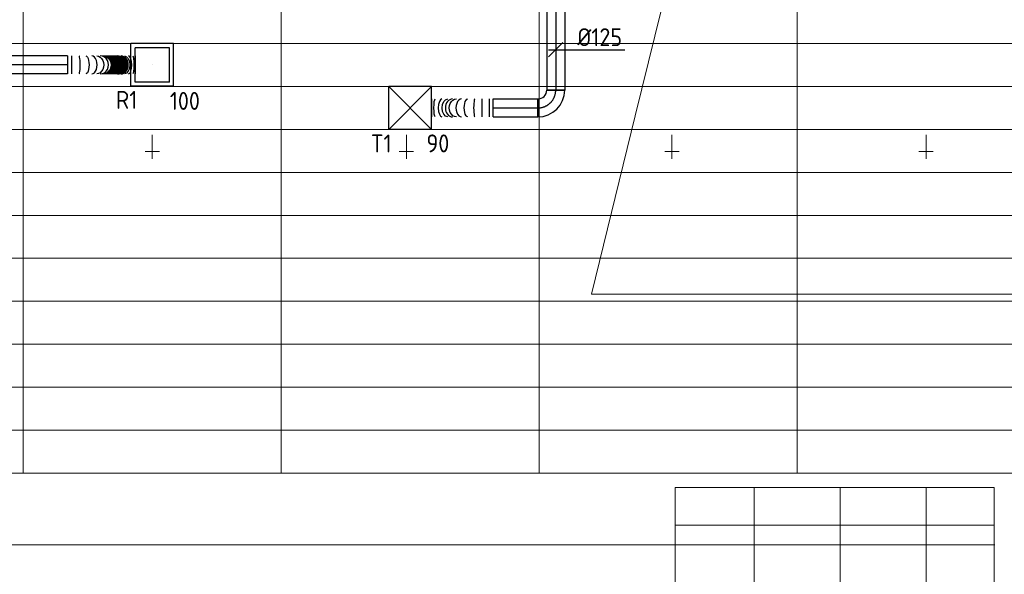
# Model space of a CAD drawing. Header units: millimetres. Extents: x -75017 to 35076, y -1757 to 51354.
# Tile 28 of 41: x -65545 to -58674, y 42440 to 46312. Entities that reach past the tile are written whole.
import ezdxf
from ezdxf.enums import TextEntityAlignment as Align

# ---------------------------------------------------------------- set-up
doc = ezdxf.new("R2010")
doc.units = ezdxf.units.MM
doc.header["$LTSCALE"] = 50
doc.linetypes.add('CENTER2', pattern=[28.575, 19.05, -3.175, 3.175, -3.175])
for name, color, linetype in [('4plfd', 254, 'Continuous'), ('WL570---_RETOUR', 100, 'Continuous'), ('WL570---_RETOUR_HL', 1, 'Continuous'), ('WL570---_RETOUR_RST', 100, 'Continuous'), ('WL570---_RETOUR_RST_HL', 1, 'Continuous'), ('WL570---_TOEVOER', 200, 'Continuous'), ('WL570---_TOEVOER_HL', 1, 'Continuous'), ('WL570---_TOEVOER_RST', 200, 'Continuous'), ('WL570---_TOEVOER_RST_HL', 1, 'Continuous'), ('WM570---_RETOUR_PR', 2, 'Continuous'), ('WM570---_RETOUR_RST_PR', 1, 'Continuous'), ('WM570---_TOEVOER', 2, 'Continuous'), ('WM570---_TOEVOER_PR', 2, 'Continuous'), ('WM570---_TOEVOER_RST_PR', 1, 'Continuous')]:
    doc.layers.add(name, color=color, linetype=linetype)
for name, color, linetype, lineweight in [('WL570---_BESTAAND-HARTLIJN', 161, 'Continuous', 0), ('WL570---_BESTAAND-MAATVOERING', 160, 'Continuous', 0), ('WL570---_DEMONTEREN', 10, 'Continuous', 0)]:
    doc.layers.add(name, color=color, linetype=linetype, lineweight=lineweight)
doc.layers.get('WL570---_DEMONTEREN').off()
doc.styles.add('BURO-025', font='ISO96.shx', dxfattribs={"height": 125})

# ---------------------------------------------------------------- blocks, each defined once
blk = doc.blocks.new('OBO10000090ZE')
blk.add_lwpolyline([(-50, 0), (50, 0), (50, 100, 1), (-50, 100)], format="xyb", close=True)
at = {"layer": 'WL570---_BESTAAND-HARTLIJN'}
for points in [[(0, 0), (0, 150)], [(-50, 100), (50, 100)]]:
    blk.add_lwpolyline(points, dxfattribs=at)
blk = doc.blocks.new('KARO')
for p, q in [((1, 0.5), (0, 0.5)), ((0, -0.5), (1, -0.5))]:
    blk.add_line(p, q)
at = {"invisible_edges": 15}
blk.add_3dface([(0, 0.5), (0, -0.5), (1, -0.5), (1, 0.5)], dxfattribs=at)
at = {"layer": 'WL570---_BESTAAND-HARTLIJN'}
blk.add_line((0, 0), (1, 0), dxfattribs=at)
blk = doc.blocks.new('Block plafond 7e noord')
at = {"color": 8, "linetype": 'Continuous', "lineweight": 13}
for p, q in [((7650, -150), (7650, -7050)), ((9450, -150), (9450, -7050)), ((11250, -150), (11250, -7050)), ((13050, -150), (13050, -7050)), ((150, -4050), (22347.2, -4050)), ((150, -4350), (22347.2, -4350)), ((150, -4650), (22347.2, -4650)), ((150, -4950), (22347.2, -4950)), ((150, -5250), (22347.2, -5250)), ((150, -5550), (22347.2, -5550)), ((7650, -7050), (7650, -5550)), ((7650, -5600), (7650, -7050)), ((150, -5850), (22347.2, -5850)), ((150, -6150), (22347.2, -6150)), ((150, -6450), (22347.2, -6450)), ((150, -6750), (22347.2, -6750)), ((150, -7050), (22350, -7050)), ((7650, -7050), (7600, -7050)), ((7650, -7050), (18450, -7050)), ((18400, -7050), (7650, -7050)), ((7650, -7050), (22500, -7050)), ((18450, -7050), (7650, -7050)), ((12750, -10675), (12750, -7150)), ((13350, -10675), (13350, -7150)), ((13950, -10675), (13950, -7150)), ((14425.2, -7412.5), (12200, -7412.5))]:
    blk.add_line(p, q, dxfattribs=at)
blk.add_lwpolyline([(12200, -7150), (14425.2, -7150), (14425.2, -10675), (12200, -10675)], close=True, dxfattribs=at)
at = {"layer": '4plfd', "linetype": 'Continuous', "lineweight": 18, "flags": 128}
blk.add_lwpolyline([(15090.2, -5799.8), (15095.2, -5799.9, 0.465532), (16082.1, -4670.6), (16075.8, -4629.7), (15914.9, -3564.8), (12379.6, -2686.2), (12379.6, -2686.2), (11921.1, -4555.5), (11615.9, -5799.7)], format="xyb", close=True, dxfattribs=at)
blk = doc.blocks.new('*U451')
at = {"color": 0, "ltscale": 10}
for p, q in [((150, 150, -2500), (-150, 150, -2500)), ((-150, -150, -2500), (-150, 150, -2500)), ((150, -150, -2500), (-150, 150, -2500)), ((-150, -150, -2500), (150, 150, -2500)), ((150, -150, -2500), (150, 150, -2500)), ((150, -150, -2500), (-150, -150, -2500))]:
    blk.add_line(p, q, dxfattribs=at)
at = {"layer": 'WL570---_TOEVOER_RST_HL', "linetype": 'CENTER2'}
blk.add_circle((0, 0, -2500), 0.075, dxfattribs=at)
at = {"layer": 'WL570---_TOEVOER_RST', "color": 2, "style": 'BURO-025'}
for tag in ['MC', 'Q']:
    blk.add_attdef(tag, text='', height=125, dxfattribs=at).set_placement((0, 0), align=Align.MIDDLE)
at = {"layer": 'WM570---_TOEVOER_RST_PR', "color": 2, "style": 'BURO-025'}
blk.add_attdef('POSNR', text='', height=125, dxfattribs=at).set_placement((0, 0), align=Align.MIDDLE)
blk = doc.blocks.new('*U485')
at = {"color": 0, "ltscale": 10}
for p, q in [((-125, -62.5, -2700), (-125, 62.5, -2700)), ((62.5, -125, -2700), (-62.5, -125, -2700))]:
    blk.add_line(p, q, dxfattribs=at)
for radius in [187.5, 62.5]:
    blk.add_arc((-125, -125, -2700), radius, 0, 90, dxfattribs=at)
at = {"layer": 'WL570---_TOEVOER_HL', "linetype": 'CENTER2'}
blk.add_arc((-125, -125, -2700), 125, 0, 90, dxfattribs=at)
at = {"layer": 'WM570---_TOEVOER_PR', "color": 2, "style": 'BURO-025'}
blk.add_attdef('POSNR', text='', height=125, dxfattribs=at).set_placement((0, 0), align=Align.MIDDLE)
blk = doc.blocks.new('*U510')
at = {"color": 0, "ltscale": 10}
for p, q in [((0, 62.5, -2700), (587.3, 62.5, -2700)), ((587.3, 62.5, -2700), (587.3, -62.5, -2700)), ((0, -62.5, -2700), (587.3, -62.5, -2700))]:
    blk.add_line(p, q, dxfattribs=at)
at = {"layer": 'WL570---_TOEVOER_HL', "linetype": 'CENTER2'}
blk.add_line((0, 0, -2700), (587.3, 0, -2700), dxfattribs=at)
at = {"layer": 'WM570---_TOEVOER_PR', "color": 2, "style": 'BURO-025'}
blk.add_attdef('POSNR', text='', height=125, dxfattribs=at).set_placement((0, 0), align=Align.MIDDLE)
blk = doc.blocks.new('*U511')
at = {"color": 0, "ltscale": 10}
for p, q in [((0, 62.5, -2700), (311.6, 62.5, -2700)), ((0, -62.5, -2700), (0, 62.5, -2700)), ((311.6, 62.5, -2700), (311.6, -62.5, -2700)), ((0, -62.5, -2700), (311.6, -62.5, -2700))]:
    blk.add_line(p, q, dxfattribs=at)
at = {"layer": 'WL570---_TOEVOER_HL', "linetype": 'CENTER2'}
blk.add_line((0, 0, -2700), (311.6, 0, -2700), dxfattribs=at)
at = {"layer": 'WM570---_TOEVOER_PR', "color": 2, "style": 'BURO-025'}
blk.add_attdef('POSNR', text='', height=125, dxfattribs=at).set_placement((0, 0), align=Align.MIDDLE)
blk = doc.blocks.new('*U512')
at = {"color": 0, "ltscale": 10}
for p, q in [((0, 62.5, -2700), (0, -62.5, -2700)), ((25.6, 62.5, -2700), (25.6, -62.5, -2700)), ((76.9, 62.5, -2700), (76.9, -62.5, -2700)), ((429.3, 62.5, -2700), (429.3, -62.5, -2700))]:
    blk.add_line(p, q, dxfattribs=at)
for centre, major_axis, ratio, start_param, end_param in [((127.9, 0, -2700), (0, -62.5), 0.135601, 0, 3.141593), ((220.6, 0, -2700), (0, -62.5), 0.629747, 0, 3.141593), ((282.8, 0, -2700), (0, 62.5), 0.817, 3.141593, 6.283185), ((358.1, 0, -2700), (0, 62.5), 0.397011, 3.141593, 6.283185)]:
    blk.add_ellipse(centre, major_axis=major_axis, ratio=ratio, start_param=start_param, end_param=end_param, dxfattribs=at)
at = {"color": 0, "ltscale": 10, "extrusion": (0, 0, -1)}
for centre, major_axis, ratio, start_param, end_param in [((176.9, 0, -2700), (0, 62.5), 0.397011, 0, 3.141593), ((255.7, 0, -2700), (0, 62.5), 0.817, 0, 3.141593), ((316.4, 0, -2700), (0, -62.5), 0.629747, 3.141593, 6.283185), ((405, 0, -2700), (0, -62.5), 0.135601, 3.141593, 6.283185)]:
    blk.add_ellipse(centre, major_axis=major_axis, ratio=ratio, start_param=start_param, end_param=end_param, dxfattribs=at)
at = {"layer": 'WM570---_TOEVOER_PR', "color": 2, "style": 'BURO-025'}
blk.add_attdef('POSNR', text='', height=125, dxfattribs=at).set_placement((0, 0), align=Align.MIDDLE)
blk = doc.blocks.new('*U513')
at = {"layer": 'WM570---_TOEVOER', "color": 0, "ltscale": 10}
for p, q in [((-50, -50), (50, 50)), ((-50, 0), (481.3, 0))]:
    blk.add_line(p, q, dxfattribs=at)
at = {"layer": 'WM570---_TOEVOER', "color": 0, "style": 'BURO-025'}
blk.add_text('%%c125', height=125, dxfattribs=at).set_placement((150.9, 25))
blk = doc.blocks.new('*U386')
at = {"color": 0, "ltscale": 10}
for p, q in [((149, 149, -150), (-149, 149, -150)), ((-149, -149, -150), (-149, 149, -150)), ((149, -149, -150), (149, 149, -150)), ((120, 120, -150), (-120, 120, -150)), ((-120, -120, -150), (-120, 120, -150)), ((120, -120, -150), (120, 120, -150)), ((120, -120, -150), (-120, -120, -150)), ((149, -149, -150), (-149, -149, -150))]:
    blk.add_line(p, q, dxfattribs=at)
at = {"layer": 'WL570---_RETOUR_RST_HL', "linetype": 'CENTER2'}
blk.add_circle((0, 0, -150), 0.075, dxfattribs=at)
at = {"layer": 'WL570---_RETOUR_RST', "color": 2, "style": 'BURO-025'}
for tag in ['MC', 'Q']:
    blk.add_attdef(tag, text='', height=125, dxfattribs=at).set_placement((0, 0), align=Align.MIDDLE)
at = {"layer": 'WM570---_RETOUR_RST_PR', "color": 2, "style": 'BURO-025'}
blk.add_attdef('POSNR', text='', height=125, dxfattribs=at).set_placement((0, 0), align=Align.MIDDLE)
blk = doc.blocks.new('*U548')
at = {"color": 0, "ltscale": 10}
for p, q in [((0, 62.5, -2700), (477.5, 62.5, -2700)), ((0, -62.5, -2700), (0, 62.5, -2700)), ((477.5, 62.5, -2700), (477.5, -62.5, -2700)), ((0, -62.5, -2700), (477.5, -62.5, -2700))]:
    blk.add_line(p, q, dxfattribs=at)
at = {"layer": 'WL570---_RETOUR_HL', "linetype": 'CENTER2'}
blk.add_line((0, 0, -2700), (477.5, 0, -2700), dxfattribs=at)
at = {"layer": 'WM570---_RETOUR_PR', "color": 2, "style": 'BURO-025'}
blk.add_attdef('POSNR', text='', height=125, dxfattribs=at).set_placement((0, 0), align=Align.MIDDLE)
blk = doc.blocks.new('*U549')
at = {"color": 0, "ltscale": 10}
for p, q in [((0, 62.5, -2700), (0, -62.5, -2700)), ((28.2, 62.5, -2700), (28.2, -62.5, -2700)), ((470.9, 62.5, -2700), (470.9, -62.5, -2700))]:
    blk.add_line(p, q, dxfattribs=at)
for centre, major_axis, ratio, start_param, end_param in [((80.4, 0, -2700), (0, -62.5), 0.127743, 0, 3.141593), ((168.6, 0, -2700), (0, -62.5), 0.59822, 0, 3.141593), ((228.5, 0, -2700), (0, -62.5), 0.917482, 0, 3.141593), ((348.5, 0, -2700), (0, 62.5), 0.993044, 3.141593, 6.283185), ((374.4, 0, -2700), (0, 62.5), 0.782995, 3.141593, 6.283185), ((424.7, 0, -2700), (0, 62.5), 0.375025, 3.141593, 6.283185)]:
    blk.add_ellipse(centre, major_axis=major_axis, ratio=ratio, start_param=start_param, end_param=end_param, dxfattribs=at)
at = {"color": 0, "ltscale": 10, "extrusion": (0, 0, -1)}
for centre, major_axis, ratio, start_param, end_param in [((126.7, 0, -2700), (0, 62.5), 0.375025, 0, 3.141593), ((203.2, 0, -2700), (0, 62.5), 0.782995, 0, 3.141593), ((242.6, 0, -2700), (0, 62.5), 0.993044, 0, 3.141593), ((244.7, 0, -2700), (0, 62.5), 0.998936, 0, 3.141593), ((246.6, 0, -2700), (0, 62.5), 0.998936, 0, 3.141593), ((248.5, 0, -2700), (0, 62.5), 0.998936, 0, 3.141593), ((250.5, 0, -2700), (0, 62.5), 0.998936, 0, 3.141593), ((252.4, 0, -2700), (0, 62.5), 0.998936, 0, 3.141593), ((254.3, 0, -2700), (0, 62.5), 0.998936, 0, 3.141593), ((256.3, 0, -2700), (0, 62.5), 0.998936, 0, 3.141593), ((258.2, 0, -2700), (0, 62.5), 0.998936, 0, 3.141593), ((260.1, 0, -2700), (0, 62.5), 0.998936, 0, 3.141593), ((262, 0, -2700), (0, 62.5), 0.998936, 0, 3.141593), ((264, 0, -2700), (0, 62.5), 0.998936, 0, 3.141593), ((265.9, 0, -2700), (0, 62.5), 0.998936, 0, 3.141593), ((267.8, 0, -2700), (0, 62.5), 0.998936, 0, 3.141593), ((269.7, 0, -2700), (0, 62.5), 0.998936, 0, 3.141593), ((271.7, 0, -2700), (0, 62.5), 0.998936, 0, 3.141593), ((273.6, 0, -2700), (0, 62.5), 0.998936, 0, 3.141593), ((275.5, 0, -2700), (0, 62.5), 0.998936, 0, 3.141593), ((277.4, 0, -2700), (0, 62.5), 0.998936, 0, 3.141593), ((279.4, 0, -2700), (0, 62.5), 0.998936, 0, 3.141593), ((281.3, 0, -2700), (0, 62.5), 0.998936, 0, 3.141593), ((283.2, 0, -2700), (0, 62.5), 0.998936, 0, 3.141593), ((285.2, 0, -2700), (0, 62.5), 0.998936, 0, 3.141593), ((287.1, 0, -2700), (0, 62.5), 0.998936, 0, 3.141593), ((289, 0, -2700), (0, 62.5), 0.998936, 0, 3.141593), ((290.9, 0, -2700), (0, 62.5), 0.998936, 0, 3.141593), ((292.9, 0, -2700), (0, 62.5), 0.998936, 0, 3.141593), ((294.8, 0, -2700), (0, 62.5), 0.998936, 0, 3.141593), ((296.7, 0, -2700), (0, 62.5), 0.998936, 0, 3.141593), ((298.6, 0, -2700), (0, 62.5), 0.998936, 0, 3.141593), ((300.6, 0, -2700), (0, 62.5), 0.998936, 0, 3.141593), ((302.5, 0, -2700), (0, 62.5), 0.998936, 0, 3.141593), ((304.4, 0, -2700), (0, 62.5), 0.998936, 0, 3.141593), ((306.3, 0, -2700), (0, 62.5), 0.998936, 0, 3.141593), ((308.3, 0, -2700), (0, 62.5), 0.998936, 0, 3.141593), ((310.2, 0, -2700), (0, 62.5), 0.998936, 0, 3.141593), ((312.1, 0, -2700), (0, 62.5), 0.998936, 0, 3.141593), ((314.1, 0, -2700), (0, 62.5), 0.998936, 0, 3.141593), ((316, 0, -2700), (0, 62.5), 0.998936, 0, 3.141593), ((317.9, 0, -2700), (0, 62.5), 0.998936, 0, 3.141593), ((319.8, 0, -2700), (0, 62.5), 0.998936, 0, 3.141593), ((321.8, 0, -2700), (0, 62.5), 0.998936, 0, 3.141593), ((323.7, 0, -2700), (0, 62.5), 0.998936, 0, 3.141593), ((325.6, 0, -2700), (0, 62.5), 0.998936, 0, 3.141593), ((327.5, 0, -2700), (0, 62.5), 0.998936, 0, 3.141593), ((329.5, 0, -2700), (0, 62.5), 0.998936, 0, 3.141593), ((331.4, 0, -2700), (0, 62.5), 0.998936, 0, 3.141593), ((333.3, 0, -2700), (0, 62.5), 0.998936, 0, 3.141593), ((335.3, 0, -2700), (0, 62.5), 0.998936, 0, 3.141593), ((337.2, 0, -2700), (0, 62.5), 0.998936, 0, 3.141593), ((339.1, 0, -2700), (0, 62.5), 0.998936, 0, 3.141593), ((341, 0, -2700), (0, 62.5), 0.998936, 0, 3.141593), ((343, 0, -2700), (0, 62.5), 0.998936, 0, 3.141593), ((344.9, 0, -2700), (0, 62.5), 0.998936, 0, 3.141593), ((346.8, 0, -2700), (0, 62.5), 0.998936, 0, 3.141593), ((357.8, 0, -2700), (0, -62.5), 0.917482, 3.141593, 6.283185), ((397.2, 0, -2700), (0, -62.5), 0.59822, 3.141593, 6.283185), ((455.2, 0, -2700), (0, -62.5), 0.127743, 3.141593, 6.283185)]:
    blk.add_ellipse(centre, major_axis=major_axis, ratio=ratio, start_param=start_param, end_param=end_param, dxfattribs=at)
at = {"layer": 'WM570---_RETOUR_PR', "color": 2, "style": 'BURO-025'}
blk.add_attdef('POSNR', text='', height=125, dxfattribs=at).set_placement((0, 0), align=Align.MIDDLE)

msp = doc.modelspace()

# ---------------------------------------------------------------- linework, layer by layer
at = {"layer": 'WL570---_BESTAAND-MAATVOERING'}
for p, q in [((-73067.7, 43745.8), (-58494, 43745.8)), ((-73067.7, 42645.8), (-58740.7, 42645.8))]:
    msp.add_line(p, q, dxfattribs=at)

# ---------------------------------------------------------------- block references
msp.add_blockref('Block plafond 7e noord', (-73170, 50195.8))
at = {"layer": 'WL570---_DEMONTEREN', "yscale": 100, "zscale": 100}
for p, xscale, rotation in [((-64619.9, 45491), -16.03765465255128, 269.999999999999), ((-62846.2, 45491), -16.03765465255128, 269.999999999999), ((-60993.8, 45491), 16.03765465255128, 90.00000000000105), ((-59220.1, 45491), 16.03765465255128, 90.00000000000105)]:
    msp.add_blockref('KARO', p, dxfattribs=dict(at, xscale=xscale, rotation=rotation))
at = {"layer": 'WL570---_DEMONTEREN', "xscale": -1, "rotation": 180}
for p in [(-64619.9, 45491), (-62846.2, 45491)]:
    msp.add_blockref('OBO10000090ZE', p, dxfattribs=at)
at = {"layer": 'WL570---_DEMONTEREN', "rotation": 180.000000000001}
for p in [(-60993.8, 45491), (-59220.1, 45491)]:
    msp.add_blockref('OBO10000090ZE', p, dxfattribs=at)
at = {"layer": 'WL570---_RETOUR', "rotation": 180}
msp.add_blockref('*U548', (-65210.9, 45995.8, 2700), dxfattribs=at)
at = {"layer": 'WL570---_RETOUR'}
msp.add_blockref('*U549', (-65210.9, 45995.8, 2700), dxfattribs=at)
at = {"layer": 'WL570---_RETOUR_RST'}
ref = msp.add_blockref('*U386', (-64620, 45995.8, 150), dxfattribs=at)
ref.add_attrib('Q', '100', dxfattribs={"color": 2, "height": 125, "style": 'BURO-025'}).set_placement((-64392.3, 45744.7), align=Align.MIDDLE)
ref.add_attrib('MC', 'R1', dxfattribs={"color": 2, "height": 125, "style": 'BURO-025'}).set_placement((-64798.8, 45751.8), align=Align.MIDDLE)
at = {"layer": 'WL570---_TOEVOER'}
for name, p, rotation in [('*U510', (-61804.1, 46408.1, 2700), 270), ('*U485', (-61804.1, 45695.7, 2700), 270), ('*U512', (-62240.7, 45695.7, 2700), 180)]:
    msp.add_blockref(name, p, dxfattribs=dict(at, rotation=rotation))
msp.add_blockref('*U511', (-62240.7, 45695.7, 2700), dxfattribs=at)
at = {"layer": 'WL570---_TOEVOER_RST'}
ref = msp.add_blockref('*U451', (-62820.1, 45695.7, 2500), dxfattribs=at)
ref.add_attrib('Q', '90', (-62706.7, 45385.7), dxfattribs={"color": 2, "height": 125, "style": 'BURO-025'})
ref.add_attrib('MC', 'T1', (-63094.5, 45385.3), dxfattribs={"color": 2, "height": 125, "style": 'BURO-025'})
at = {"layer": 'WM570---_TOEVOER'}
msp.add_blockref('*U513', (-61804.1, 46102.1, 2700), dxfattribs=at)

doc.saveas('drawing.dxf')
